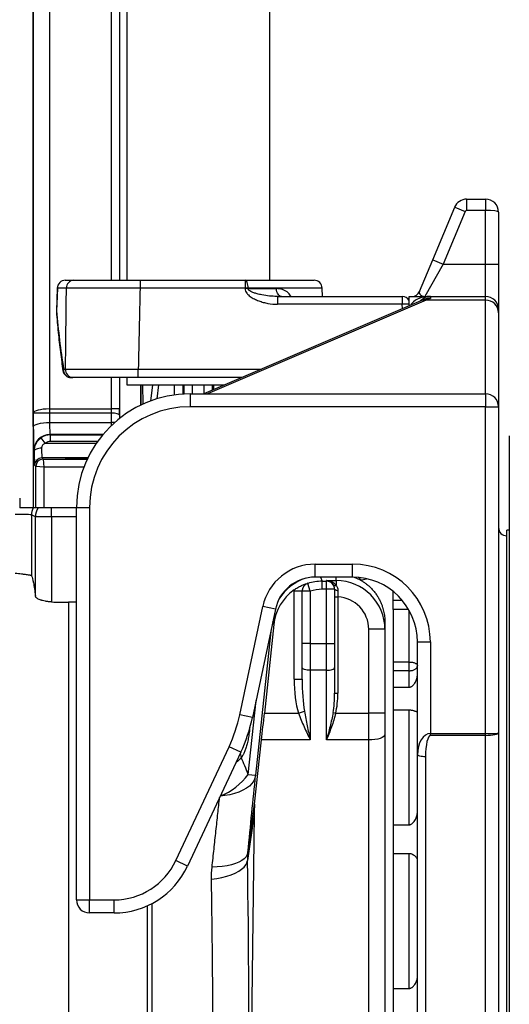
# Model space of a CAD drawing. Header units: millimetres. Extents: x 418 to 3682, y 625 to 3302.
# Tile 4 of 13: x 1394 to 1696, y 1154 to 1761. Entities that reach past the tile are written whole.
import ezdxf

# ---------------------------------------------------------------- set-up
doc = ezdxf.new("R2010")
doc.units = ezdxf.units.MM

msp = doc.modelspace()

# ---------------------------------------------------------------- linework, layer by layer
at = {"color": 7, "linetype": 'Continuous', "lineweight": 25}
for p, q in [((1548.38, 1600.25), (1548.38, 2345.4)), ((1460.29, 2339.71), (1460.29, 1600.25)), ((1456.08, 1600.25), (1456.08, 1854.89)), ((1402.59, 1849.89), (1402.59, 1459.89)), ((1402.68, 1518.31), (1402.68, 1849.8)), ((1412.67, 1849.8), (1412.67, 1520.95)), ((1648.79, 1612.94), (1662.28, 1645.33)), ((1662.28, 1645.33), (1668.74, 1642.63)), ((1669.66, 1650.25), (1669.66, 1643.25)), ((1669.66, 1650.25), (1681.33, 1650.25)), ((1681.33, 1650.25), (1681.33, 1643.25)), ((1668.74, 1642.63), (1655.25, 1610.25)), ((1681.33, 1643.25), (1669.66, 1643.25)), ((1681.33, 1610.25), (1681.33, 1643.25)), ((1689.33, 1642.25), (1689.33, 1610.25)), ((1640.61, 1593.33), (1648.79, 1612.94)), ((1655.25, 1610.25), (1644, 1590.25)), ((1648.79, 1612.94), (1655.25, 1610.25)), ((1655.25, 1610.25), (1681.33, 1610.25)), ((1681.33, 1590.25), (1681.33, 1610.25)), ((1681.33, 1610.25), (1689.33, 1610.25)), ((1689.33, 1610.25), (1689.33, 1582.25)), ((1422.43, 1600.25), (1427.65, 1600.25)), ((1468.47, 1600.25), (1468.47, 1595.42)), ((1468.47, 1600.25), (1533.19, 1600.25)), ((1533.19, 1600.25), (1533.19, 1595.42)), ((1533.19, 1600.25), (1575.66, 1600.25)), ((1417.43, 1595.43), (1416.93, 1581.42)), ((1423.12, 1595.42), (1417.6, 1595.42)), ((1533.19, 1595.42), (1468.47, 1595.42)), ((1533.2, 1595.08), (1533.19, 1595.42)), ((1535.07, 1595.42), (1535.07, 1595.08)), ((1535.07, 1595.08), (1552.53, 1595.08)), ((1580.84, 1590.25), (1580.66, 1595.42)), ((1641.49, 1587.6), (1507.68, 1530.25)), ((1553.13, 1590.25), (1552.7, 1590.27)), ((1553.13, 1590.25), (1553.13, 1585.42)), ((1553.13, 1590.25), (1630.01, 1590.25)), ((1630.01, 1585.42), (1553.13, 1585.42)), ((1630.01, 1590.25), (1630.01, 1585.42)), ((1634.33, 1584.53), (1634.33, 1590.25)), ((1634.33, 1590.25), (1647.33, 1590.25)), ((1644.13, 1588.6), (1641.49, 1587.6)), ((1681.33, 1587.98), (1644.64, 1587.98)), ((1647.33, 1590.25), (1647.33, 1589.09)), ((1647.33, 1590.25), (1681.33, 1590.25)), ((1681.33, 1587.98), (1681.33, 1590.25)), ((1681.33, 1530.25), (1681.33, 1587.98)), ((1689.33, 1582.25), (1689.33, 1580.24)), ((1689.33, 1580.24), (1689.33, 1522.25)), ((1421.38, 1545.42), (1422.56, 1545.42)), ((1467.37, 1540.25), (1467.37, 1545.42)), ((1427.04, 1540.25), (1425.92, 1540.25)), ((1456.08, 1515.29), (1456.08, 1540.25)), ((1460.29, 1540.25), (1460.29, 1535.72)), ((1531.01, 1540.25), (1467.37, 1540.25)), ((1460.29, 1535.72), (1520.45, 1535.72)), ((1468.91, 1523.29), (1468.91, 1535.72)), ((1499.33, 1530.25), (1499.33, 1522.25)), ((1499.33, 1530.25), (1681.33, 1530.25)), ((1681.33, 1530.25), (1681.33, 1522.25)), ((1402.71, 1510), (1402.68, 1518.31)), ((1412.67, 1520.95), (1412.68, 1518.36)), ((1412.69, 1520.95), (1412.69, 1518.36)), ((1412.69, 1520.95), (1450.9, 1520.95)), ((1412.69, 1518.36), (1412.71, 1512.59)), ((1450.89, 1518.36), (1412.69, 1518.36)), ((1450.87, 1512.59), (1450.89, 1518.36)), ((1455.9, 1520.95), (1450.9, 1520.95)), ((1681.33, 1522.25), (1499.33, 1522.25)), ((1681.33, 1522.25), (1689.33, 1522.25)), ((1681.33, 1320.81), (1681.33, 1522.25)), ((1689.33, 1522.25), (1689.33, 1321.15)), ((1412.71, 1512.59), (1450.87, 1512.59)), ((1413.04, 1505.18), (1413.26, 1504.96)), ((1413.26, 1500.86), (1413.26, 1504.96)), ((1695.93, 1504.43), (1695.93, 696.07)), ((1403.28, 1494.94), (1403.05, 1495.18)), ((1408.01, 1490.71), (1408.74, 1489.98)), ((1408.74, 1489.98), (1409.24, 1484.98)), ((1404.25, 1485.48), (1403.51, 1486.22)), ((1404.25, 1459.89), (1404.25, 1485.48)), ((1409.24, 1484.98), (1404.25, 1485.48)), ((1409.24, 1484.98), (1409.24, 1459.89)), ((1403.22, 1459.89), (1402.6, 1459.89)), ((1404.25, 1459.89), (1403.22, 1459.89)), ((1409.24, 1459.89), (1404.25, 1459.89)), ((1429.33, 1459.89), (1409.24, 1459.89)), ((1413.99, 1454.38), (1413.99, 1459.89)), ((1429.33, 1460.25), (1437.33, 1460.25)), ((1429.33, 1218.25), (1429.33, 1460.25)), ((1437.33, 1460.25), (1437.33, 1218.25)), ((1403.99, 1454.38), (1401.61, 1455.57)), ((1401.61, 1455.57), (1401.61, 1418.03)), ((1413.99, 1454.38), (1403.99, 1454.38)), ((1403.99, 1405.49), (1403.99, 1454.38)), ((1413.99, 1454.38), (1413.99, 1401.94)), ((1695.93, 1446.25), (1694.33, 1446.25)), ((1694.33, 754.25), (1694.33, 1446.25)), ((1576.33, 1425.25), (1599.33, 1425.25)), ((1576.33, 1417.25), (1576.33, 1425.25)), ((1599.33, 1417.25), (1599.33, 1425.25)), ((1599.33, 1417.25), (1576.33, 1417.25)), ((1580.73, 1409.72), (1580.73, 1414.72)), ((1580.73, 1414.72), (1583.33, 1414.72)), ((1583.33, 1414.72), (1583.33, 1415.06)), ((1583.33, 1415.06), (1589.33, 1415.06)), ((1583.33, 1409.72), (1583.33, 1414.72)), ((1589.33, 1415.06), (1589.33, 1412.11)), ((1604.27, 1415.4), (1600.16, 1417.22)), ((1563.33, 1408.69), (1568.33, 1408.69)), ((1563.33, 1354.35), (1563.33, 1408.69)), ((1568.33, 1408.6), (1568.33, 1408.69)), ((1573.33, 1408.6), (1568.33, 1408.6)), ((1568.33, 1376.29), (1568.33, 1408.6)), ((1573.33, 1408.6), (1571.85, 1413.37)), ((1573.33, 1408.6), (1573.33, 1376.29)), ((1583.33, 1409.72), (1580.73, 1409.72)), ((1583.33, 1376.29), (1583.33, 1409.72)), ((1588.33, 1409.72), (1583.33, 1409.72)), ((1588.33, 1409.88), (1588.33, 1409.72)), ((1588.33, 1409.72), (1588.33, 1376.29)), ((1624.33, 1402.83), (1624.33, 1408.47)), ((1588.33, 1405.04), (1590.33, 1405.04)), ((1590.33, 1405.04), (1590.33, 1345.77)), ((1624.33, 1397.37), (1624.33, 1402.83)), ((1424.33, 1401.76), (1424.33, 784)), ((1429.33, 1401.76), (1424.33, 1401.76)), ((1529.88, 1332.44), (1544.05, 1399.11)), ((1551.88, 1397.45), (1537.71, 1330.78)), ((1551.88, 1397.45), (1544.05, 1399.11)), ((1624.33, 1397.37), (1624.33, 1371.82)), ((1550.83, 1388.03), (1545.09, 1333.38)), ((1619.33, 1385.06), (1609.33, 1385.06)), ((1609.33, 1333.38), (1609.33, 1385.06)), ((1619.33, 1389.18), (1619.33, 1385.06)), ((1619.33, 1385.06), (1619.33, 1333.38)), ((1568.33, 1361.45), (1568.33, 1376.29)), ((1573.33, 1376.29), (1568.33, 1376.29)), ((1573.33, 1376.29), (1573.33, 1359.8)), ((1573.33, 1376.29), (1583.33, 1376.29)), ((1583.33, 1359.8), (1583.33, 1376.29)), ((1583.33, 1376.29), (1588.33, 1376.29)), ((1588.33, 1376.29), (1588.33, 1361.45)), ((1639.33, 1377.25), (1647.33, 1377.25)), ((1639.33, 1307.62), (1639.33, 1377.25)), ((1647.33, 1377.25), (1647.33, 1320.81)), ((1624.33, 1371.82), (1624.33, 744.89)), ((1568.33, 1354.35), (1568.33, 1361.45)), ((1583.33, 1359.8), (1573.33, 1359.8)), ((1573.33, 1359.8), (1573.33, 1316.88)), ((1583.33, 1316.88), (1583.33, 1359.8)), ((1588.33, 1361.45), (1588.33, 1345.77)), ((1634.33, 1364.9), (1624.33, 1364.9)), ((1634.33, 1359.52), (1634.33, 1364.9)), ((1563.33, 1354.35), (1568.33, 1354.35)), ((1634.33, 1359.52), (1624.33, 1359.52)), ((1634.33, 1349.41), (1634.33, 1359.52)), ((1624.33, 1349.41), (1634.33, 1349.41)), ((1588.33, 1345.77), (1590.33, 1345.77)), ((1537.71, 1330.78), (1529.88, 1332.44)), ((1545.09, 1333.38), (1566.11, 1333.38)), ((1566.11, 1333.38), (1569.72, 1334.52)), ((1587.39, 1333.76), (1589.01, 1333.38)), ((1589.01, 1333.38), (1609.33, 1333.38)), ((1619.33, 1333.38), (1609.33, 1333.38)), ((1609.33, 1316.88), (1609.33, 1333.38)), ((1619.33, 1333.38), (1619.33, 1320.18)), ((1634.33, 1335.25), (1624.33, 1335.25)), ((1634.33, 1264.6), (1634.33, 1335.25)), ((1619.33, 1320.18), (1619.33, 1063.95)), ((1647.33, 1320.81), (1681.33, 1320.81)), ((1647.33, 1319.7), (1647.33, 1320.81)), ((1681.33, 1319.7), (1647.33, 1319.7)), ((1681.33, 1319.7), (1681.33, 1320.81)), ((1681.33, 1013.75), (1681.33, 1319.7)), ((1689.33, 1321.15), (1689.33, 1015.53)), ((1490.54, 1242.5), (1523.27, 1312.69)), ((1530.52, 1309.31), (1523.27, 1312.69)), ((1539.04, 1277.24), (1543.33, 1316.88)), ((1573.33, 1316.88), (1543.33, 1316.88)), ((1609.33, 1316.88), (1583.33, 1316.88)), ((1609.33, 981.11), (1609.33, 1316.88)), ((1530.52, 1309.31), (1497.79, 1239.12)), ((1639.33, 1014.86), (1639.33, 1307.62)), ((1644.33, 1306.51), (1644.33, 1013.75)), ((1535.13, 1295.57), (1539.65, 1295.09)), ((1534.86, 1247.47), (1539.04, 1277.24)), ((1538.68, 1271.16), (1534.67, 1242.59)), ((1538.68, 1271.16), (1535.14, 981.11)), ((1624.33, 1264.6), (1634.33, 1264.6)), ((1634.33, 1246.75), (1624.33, 1246.75)), ((1634.33, 1163.7), (1634.33, 1246.75)), ((1497.79, 1239.12), (1490.54, 1242.5)), ((1429.33, 1218.25), (1437.33, 1218.25)), ((1437.33, 1218.25), (1452.48, 1218.25)), ((1437.33, 1210.25), (1437.33, 1218.25)), ((1452.48, 1210.25), (1452.48, 1218.25)), ((1452.48, 1210.25), (1437.33, 1210.25)), ((1624.33, 1163.7), (1634.33, 1163.7))]:
    msp.add_line(p, q, dxfattribs=at)
at = {"color": 1, "linetype": 'Continuous', "lineweight": 25}
for p, q in [((1450.9, 1600.25), (1450.9, 1849.8)), ((1455.9, 1849.8), (1455.9, 1600.25)), ((1417.6, 1595.42), (1417.43, 1595.43)), ((1580.66, 1595.42), (1535.07, 1595.42)), ((1644.64, 1587.98), (1509.93, 1530.25)), ((1630.11, 1582.72), (1630.01, 1585.42)), ((1417.09, 1581.42), (1416.93, 1581.42)), ((1467.37, 1545.42), (1543.09, 1545.42)), ((1450.9, 1520.95), (1450.9, 1540.25)), ((1455.9, 1540.25), (1455.9, 1520.95)), ((1469.25, 1523.43), (1469.22, 1535.72)), ((1469.93, 1535.72), (1470.09, 1523.81)), ((1475.03, 1525.71), (1476.33, 1535.72)), ((1479.87, 1535.72), (1478.83, 1527.18)), ((1489.75, 1529.59), (1489.75, 1535.72)), ((1494.73, 1535.72), (1494.73, 1530.1)), ((1495.68, 1530.15), (1495.68, 1535.72)), ((1500.66, 1535.72), (1500.66, 1530.25)), ((1508, 1530.39), (1508, 1535.72)), ((1512.98, 1535.72), (1512.98, 1532.52)), ((1513.93, 1532.93), (1513.93, 1535.72)), ((1518.91, 1535.72), (1518.91, 1535.06)), ((1455.89, 1517.07), (1455.88, 1515.13)), ((1410.08, 1499.84), (1441.6, 1499.84)), ((1445.65, 1505.18), (1413.04, 1505.18)), ((1413.26, 1504.96), (1445.47, 1504.96)), ((1442.31, 1500.86), (1413.26, 1500.86)), ((1436.31, 1490.71), (1408.01, 1490.71)), ((1408.74, 1489.98), (1435.96, 1489.98)), ((1433.85, 1484.98), (1409.24, 1484.98)), ((1429.33, 1454.38), (1413.99, 1454.38)), ((1579.73, 1417.25), (1580.73, 1414.72)), ((1589.33, 1415.06), (1589.33, 1417.25)), ((1630.08, 1402.83), (1624.33, 1402.83)), ((1633.9, 1397.37), (1624.33, 1397.37)), ((1634.33, 1364.9), (1634.33, 1396.61)), ((1550.83, 1388.03), (1550.21, 1389.6)), ((1548.96, 1383.73), (1539.65, 1295.09)), ((1535.13, 1295.57), (1539.93, 1341.24)), ((1530.13, 1308.46), (1530.85, 1305.95)), ((1473.06, 784.01), (1473.06, 1214.68)), ((1475.64, 1215.94), (1475.64, 783.67))]:
    msp.add_line(p, q, dxfattribs=at)
at = {"color": 7, "linetype": 'Continuous', "lineweight": 25, "flags": 128}
for points in [[(1535.07, 1595.42), (1535.03, 1596.37), (1534.91, 1597.28), (1534.73, 1598.12), (1534.5, 1598.85), (1534.22, 1599.44), (1533.9, 1599.89), (1533.55, 1600.16), (1533.19, 1600.25)], [(1417.6, 1595.42), (1417.24, 1585.43), (1417.09, 1581.42)], [(1555.6, 1590.25), (1555.01, 1590.34), (1554.45, 1590.61), (1553.93, 1591.06), (1553.46, 1591.65), (1553.08, 1592.38), (1552.79, 1593.22), (1552.6, 1594.12), (1552.53, 1595.08)], [(1455.89, 1517.07), (1455.78, 1517.32), (1455.49, 1517.56), (1455.02, 1517.78), (1454.4, 1517.97), (1453.64, 1518.13), (1452.79, 1518.26), (1451.86, 1518.33), (1450.89, 1518.36)], [(1402.71, 1510), (1402.94, 1510.5), (1403.52, 1510.98), (1404.46, 1511.42), (1405.7, 1511.82), (1407.21, 1512.14), (1408.93, 1512.38), (1410.78, 1512.53), (1412.71, 1512.59)], [(1407.78, 1496.73), (1406.91, 1496.7), (1406.08, 1496.59), (1405.3, 1496.42), (1404.62, 1496.2), (1404.06, 1495.93), (1403.64, 1495.62), (1403.38, 1495.29), (1403.28, 1494.94)], [(1588.33, 1409.88), (1588.37, 1409.72), (1588.48, 1409.57), (1588.66, 1409.43), (1588.91, 1409.31), (1589.2, 1409.21), (1589.54, 1409.14), (1589.91, 1409.09), (1590.3, 1409.07)], [(1573.33, 1359.8), (1572.36, 1359.83), (1571.42, 1359.92), (1570.55, 1360.08), (1569.8, 1360.28), (1569.17, 1360.53), (1568.71, 1360.82), (1568.43, 1361.13), (1568.33, 1361.45)], [(1583.33, 1359.8), (1584.31, 1359.83), (1585.24, 1359.92), (1586.11, 1360.08), (1586.87, 1360.28), (1587.49, 1360.53), (1587.95, 1360.82), (1588.24, 1361.13), (1588.33, 1361.45)], [(1619.33, 1320.18), (1619.14, 1319.54), (1618.57, 1318.92), (1617.65, 1318.35), (1616.4, 1317.85), (1614.89, 1317.44), (1613.16, 1317.13), (1611.28, 1316.95), (1609.33, 1316.88)], [(1644.33, 1306.51), (1643.36, 1306.53), (1642.42, 1306.6), (1641.55, 1306.7), (1640.8, 1306.84), (1640.17, 1307.01), (1639.71, 1307.2), (1639.43, 1307.41), (1639.33, 1307.62)], [(1534.86, 1247.47), (1534.5, 1246.14), (1533.75, 1244.87), (1532.62, 1243.67), (1531.14, 1242.56), (1529.31, 1241.56), (1527.17, 1240.68), (1524.73, 1239.93), (1522.04, 1239.31), (1519.13, 1238.85), (1516.03, 1238.54), (1512.79, 1238.38)], [(1512.45, 1231.02), (1515.75, 1231.5), (1518.91, 1232.13), (1521.87, 1232.91), (1524.6, 1233.81), (1527.07, 1234.83), (1529.23, 1235.96), (1531.06, 1237.18), (1532.54, 1238.47), (1533.64, 1239.81), (1534.35, 1241.19), (1534.67, 1242.59)]]:
    msp.add_lwpolyline(points, dxfattribs=at)
at = {"color": 1, "linetype": 'Continuous', "lineweight": 25, "flags": 128}
for points in [[(1417.09, 1581.42), (1416.94, 1580.98), (1416.94, 1580.88)], [(1421.38, 1545.42), (1421.04, 1544.93), (1420.98, 1544.5)], [(1452.73, 1512.49), (1451.83, 1512.56), (1450.87, 1512.59)], [(1604.51, 1415.41), (1603.85, 1416.3), (1603.12, 1417.07)], [(1539.65, 1295.09), (1539.24, 1293.32), (1538.46, 1291.61), (1537.31, 1289.99), (1535.81, 1288.47), (1533.98, 1287.08), (1531.84, 1285.83), (1529.42, 1284.73), (1526.75, 1283.82), (1523.86, 1283.08), (1520.79, 1282.54), (1517.89, 1282.22)]]:
    msp.add_lwpolyline(points, dxfattribs=at)
at = {"color": 7, "linetype": 'Continuous', "lineweight": 25}
for centre, radius, start, end in [((1669.66, 1642.25), 8, 90, 157.38014), ((1681.33, 1642.25), 8, 0, 90), ((1669.66, 1642.25), 1, 90, 157.38014), ((1422.43, 1595.25), 5, 90, 177.93142), ((1422.51, 1595.34), 4.91, 90.93816, 178.99479), ((1427.89, 1595.49), 4.77, 92.78501, 180.77211), ((1575.66, 1595.25), 5, 2, 90), ((1534.13, 1461.48), 133.95, 89.598, 90.402), ((1534.14, 1461.13), 133.95, 89.59804, 90.40196), ((1636, 1595.25), 5, 270, 337.38014), ((1630.01, 1585.25), 5, 30.21943, 90), ((1633.42, 1501.26), 84.24, 89.37719, 92.31652), ((1647.33, 1582.25), 8, 90, 138.77609), ((1681.33, 1582.25), 8, 0, 90), ((1681.46, 1580.11), 7.87, 0.9584, 90.92736), ((1421.93, 1581.24), 5, 177.93221, 184.15781), ((1425.92, 1545.25), 5, 188.60597, 270), ((1426.17, 1545.05), 4.81, 175.5403, 267.02272), ((1427.32, 1545.02), 4.78, 175.20856, 266.57391), ((1499.33, 1460.25), 70, 90, 180), ((1681.33, 1522.25), 8, 0, 90), ((1499.33, 1460.25), 62, 90, 180), ((1413.05, 1495.18), 10, 90.02044, 179.97956), ((1392, 1488.16), 21.53, 32.87166, 44.0263), ((1408.01, 1486.21), 4.5, 90.02044, 179.97956), ((1408.75, 1485.48), 4.5, 90.02044, 179.97956), ((1411.62, 1455.56), 10.01, 154.3574, 179.96395), ((1414, 1454.37), 10.01, 146.5159, 179.96349), ((1694.33, 1447.75), 5, 180, 270), ((1576.33, 1392.25), 33, 90, 168), ((1599.33, 1377.25), 48, 0, 90), ((1576.33, 1392.25), 25, 90, 168), ((1583.33, 1409.72), 5, 0.00436, 90.00436), ((1599.33, 1377.25), 40, 0, 90), ((1573.33, 1408.6), 5, 107.21633, 179.99661), ((1588.73, 1413.46), 1.47, 220.89608, 294.12527), ((1424.33, 1699.89), 298.13, 268.01184, 270), ((1439.89, 1351.57), 92, 335, 348), ((1439.89, 1351.57), 100, 335, 348), ((1452.48, 1260.25), 42, 270, 335), ((1452.48, 1260.25), 50, 270, 335), ((1437.33, 1218.25), 8, 180, 270)]:
    msp.add_arc(centre, radius, start, end, dxfattribs=at)
at = {"color": 1, "linetype": 'Continuous', "lineweight": 25}
for centre, radius, start, end in [((1643.74, 1582.29), 5.76, 81.01429, 113.01581), ((1502.9, 1319.72), 40.28, 291.95882, 323.15744)]:
    msp.add_arc(centre, radius, start, end, dxfattribs=at)
at = {"color": 7, "linetype": 'Continuous', "lineweight": 25}
for centre, major_axis, ratio, start_param, end_param in [((1681.33, 1642.25), (8, 0), 0.125, 0, 1.570796), ((1654.16, 1520.25), (0, 70), 0.53913, 0.182028, 0.255182), ((1412.67, 1518.31), (10, 0.05), 0.263298, 1.569496, 3.122839), ((1412.67, 1518.31), (10, 0), 0.004487, 1.570201, 3.123544), ((1413.02, 1443.67), (-0.36, 77.27), 0.258816, 6.281975, 6.28257), ((1413.02, 1443.67), (-0.35, 74.69), 0.133893, 6.281975, 6.28257), ((1450.64, 1520.95), (0, 10), 0.026183, 4.45059, 4.712389), ((1455.64, 1520.95), (0, 15), 0.017455, 4.45059, 4.712389), ((1413.05, 1515.18), (0, 10), 0.03491, 1.832596, 3.124139), ((1403.05, 1515.18), (0, 20), 0.017455, 1.832596, 3.124139), ((1413.27, 1494.96), (-3.92, 9.21), 0.99879, 5.881872, 6.498594), ((1413.27, 1495.35), (-2.34, 4.99), 0.997617, 5.845797, 6.462519), ((1403.51, 1500.71), (0, 14.5), 0.017455, 1.980018, 3.124139), ((1408.01, 1500.71), (0, 10), 0.02531, 1.980018, 3.124139), ((1429.33, 1490.33), (7, 0), 0.017455, 0.235961, 4.712389), ((1429.33, 1490.33), (7, 0), 0.017455, 4.712389, 6.030612), ((1391.62, 1455.56), (10, 0), 0.03491, 0.034907, 1.570796), ((1580.74, 1384.71), (-11.09, 27.88), 0.999882, 5.9048, 6.205414), ((1589.33, 1385.06), (0, 30), 0.999949, 4.712389, 6.283185), ((1580.67, 1384.89), (11.09, -27.88), 0.999824, 3.37819, 4.229151), ((1573.33, 1403.34), (4.52, 69.67), 0.030772, 1.426782, 1.428289), ((1580.74, 1384.71), (9.24, -23.24), 0.999824, 2.763207, 3.063821), ((1589.33, 1385.06), (0, -20), 0.999848, 1.570796, 3.091572), ((1573.33, 1354.35), (0, 30.31), 0.329951, 1.570796, 2.335036), ((1573.33, 1354.35), (0, 28.66), 0.174473, 1.570796, 2.335036), ((1583.33, 1345.77), (0, 20.56), 0.243246, 4.08876, 4.712389), ((1583.33, 1345.77), (0, -21.22), 0.329951, 0.947168, 1.570796), ((1544.65, 1333.38), (5.26, 50), 0.008679, 4.377049, 4.713301), ((1647.33, 1307.62), (0, 13.19), 0.606535, 0, 1.570796), ((1647.33, 1306.51), (0, 13.19), 0.227451, 0, 1.570796), ((1681.33, 1321.15), (8, 0), 0.042109, 4.712389, 6.283185), ((1681.33, 1321.15), (8, 0), 0.180725, 4.712389, 6.283185), ((1360.81, 1106.01), (54.73, 305.52), 0.623484, 5.488035, 5.531696), ((1517.23, 1106.69), (37.06, 352.55), 0.008676, 5.124086, 5.277114), ((1588.71, 1271.63), (5.14, 56.25), 0.884966, 1.551955, 1.65987), ((1523.35, 1099.89), (0, 354.13), 0.034922, 3.245369, 5.127137)]:
    msp.add_ellipse(centre, major_axis=major_axis, ratio=ratio, start_param=start_param, end_param=end_param, dxfattribs=at)
at = {"color": 1, "linetype": 'Continuous', "lineweight": 25}
for centre, major_axis, ratio, start_param, end_param in [((1647.33, 1582.25), (13, 0), 0.615385, 1.570796, 2.813734), ((1450.61, 1515.18), (0, 10), 0.026183, 4.252747, 4.45059), ((1579.43, 1388.01), (17.03, 24.82), 0.989339, 0.903037, 1.620509)]:
    msp.add_ellipse(centre, major_axis=major_axis, ratio=ratio, start_param=start_param, end_param=end_param, dxfattribs=at)
at = {"color": 7, "linetype": 'Continuous', "lineweight": 25}
for points, knots in [([(1427.65, 1600.25), (1428.56, 1600.25), (1429.59, 1600.25), (1431.9, 1600.25), (1433.17, 1600.25), (1434.93, 1600.25), (1435.28, 1600.25), (1436.02, 1600.25), (1436.39, 1600.25), (1437.53, 1600.25), (1438.32, 1600.25), (1440.73, 1600.25), (1442.43, 1600.25), (1445.11, 1600.25), (1446.03, 1600.25), (1447.91, 1600.25), (1448.87, 1600.25), (1451.79, 1600.25), (1453.78, 1600.25), (1457.85, 1600.25), (1459.93, 1600.25), (1463.11, 1600.25), (1464.18, 1600.25), (1466.32, 1600.25), (1467.39, 1600.25), (1468.47, 1600.25)], [0, 0, 0, 0, 0.125, 0.125, 0.25, 0.25, 0.28125, 0.28125, 0.3125, 0.3125, 0.375, 0.375, 0.5, 0.5, 0.5625, 0.5625, 0.625, 0.625, 0.75, 0.75, 0.875, 0.875, 0.9375, 0.9375, 1, 1, 1, 1]), ([(1468.47, 1595.42), (1466.08, 1595.43), (1463.71, 1595.43), (1460.77, 1595.44), (1460.19, 1595.44), (1459.01, 1595.44), (1458.43, 1595.44), (1456.68, 1595.45), (1455.54, 1595.45), (1452.14, 1595.45), (1449.93, 1595.45), (1446.72, 1595.46), (1445.66, 1595.46), (1443.58, 1595.46), (1442.54, 1595.46), (1439.54, 1595.46), (1437.65, 1595.46), (1434.09, 1595.45), (1432.41, 1595.45), (1430.46, 1595.45), (1430.07, 1595.45), (1429.32, 1595.45), (1428.95, 1595.44), (1427.88, 1595.44), (1427.2, 1595.44), (1425.27, 1595.43), (1424.12, 1595.43), (1423.12, 1595.42)], [0, 0, 0, 0, 0.125, 0.125, 0.15625, 0.15625, 0.1875, 0.1875, 0.25, 0.25, 0.375, 0.375, 0.4375, 0.4375, 0.5, 0.5, 0.625, 0.625, 0.75, 0.75, 0.78125, 0.78125, 0.8125, 0.8125, 0.875, 0.875, 1, 1, 1, 1]), ([(1533.2, 1595.08), (1533.2, 1594.57), (1533.3, 1594.09), (1533.67, 1593.16), (1533.93, 1592.73), (1534.38, 1592.14), (1534.54, 1591.94), (1534.87, 1591.58), (1535.05, 1591.4), (1535.59, 1590.9), (1535.97, 1590.59), (1536.77, 1590), (1537.19, 1589.73), (1538.03, 1589.22), (1538.46, 1588.98), (1539.77, 1588.31), (1540.67, 1587.91), (1542.51, 1587.21), (1543.45, 1586.91), (1545.35, 1586.38), (1546.31, 1586.16), (1549.2, 1585.62), (1551.15, 1585.42), (1553.13, 1585.42)], [0, 0, 0, 0, 0.0625, 0.0625, 0.125, 0.125, 0.15625, 0.15625, 0.1875, 0.1875, 0.25, 0.25, 0.3125, 0.3125, 0.375, 0.375, 0.5, 0.5, 0.625, 0.625, 0.75, 0.75, 1, 1, 1, 1]), ([(1640.61, 1593.33), (1640.45, 1592.94), (1640.46, 1592.57), (1640.69, 1591.86), (1640.92, 1591.52), (1641.56, 1590.93), (1641.95, 1590.69), (1642.65, 1590.43), (1642.9, 1590.36), (1643.29, 1590.3), (1643.43, 1590.28), (1643.64, 1590.26), (1643.71, 1590.26), (1643.85, 1590.25), (1643.92, 1590.25), (1644, 1590.25)], [0, 0, 0, 0, 0.25, 0.25, 0.5, 0.5, 0.75, 0.75, 0.875, 0.875, 0.9375, 0.9375, 0.96875, 0.96875, 1, 1, 1, 1]), ([(1416.94, 1580.88), (1417.11, 1578.69), (1417.59, 1572.38), (1418.62, 1562.07), (1419.85, 1552.14), (1420.71, 1546.32), (1420.98, 1544.5)], [0, 0, 0, 0, 0.180573, 0.518269, 0.849501, 1, 1, 1, 1]), ([(1417.09, 1581.42), (1417.57, 1575.4), (1418.16, 1569.38), (1419.58, 1557.38), (1420.42, 1551.4), (1421.38, 1545.42)], [0, 0, 0, 0, 0.5, 0.5, 1, 1, 1, 1]), ([(1422.56, 1545.42), (1423.59, 1545.43), (1424.76, 1545.43), (1426.72, 1545.44), (1427.41, 1545.44), (1428.86, 1545.44), (1429.61, 1545.45), (1431.94, 1545.45), (1433.6, 1545.45), (1436.25, 1545.45), (1437.16, 1545.45), (1438.57, 1545.45), (1439.04, 1545.45), (1440.01, 1545.46), (1440.5, 1545.46), (1442.97, 1545.46), (1445.01, 1545.45), (1449.22, 1545.45), (1451.38, 1545.45), (1454.73, 1545.45), (1455.86, 1545.44), (1458.14, 1545.44), (1459.28, 1545.44), (1462.72, 1545.43), (1465.03, 1545.43), (1467.37, 1545.42)], [0, 0, 0, 0, 0.125, 0.125, 0.1875, 0.1875, 0.25, 0.25, 0.375, 0.375, 0.4375, 0.4375, 0.46875, 0.46875, 0.5, 0.5, 0.625, 0.625, 0.75, 0.75, 0.8125, 0.8125, 0.875, 0.875, 1, 1, 1, 1]), ([(1467.37, 1540.25), (1465.26, 1540.25), (1463.19, 1540.25), (1459.08, 1540.25), (1457.05, 1540.25), (1454.54, 1540.25), (1454.04, 1540.25), (1453.05, 1540.25), (1452.55, 1540.25), (1451.07, 1540.25), (1450.1, 1540.25), (1447.25, 1540.25), (1445.41, 1540.25), (1442.77, 1540.25), (1441.9, 1540.25), (1440.63, 1540.25), (1440.21, 1540.25), (1439.39, 1540.25), (1438.98, 1540.25), (1436.96, 1540.25), (1435.46, 1540.25), (1432.68, 1540.25), (1431.39, 1540.25), (1429.62, 1540.25), (1429.06, 1540.25), (1428, 1540.25), (1427.5, 1540.25), (1427.04, 1540.25)], [0, 0, 0, 0, 0.125, 0.125, 0.25, 0.25, 0.28125, 0.28125, 0.3125, 0.3125, 0.375, 0.375, 0.5, 0.5, 0.5625, 0.5625, 0.59375, 0.59375, 0.625, 0.625, 0.75, 0.75, 0.875, 0.875, 0.9375, 0.9375, 1, 1, 1, 1]), ([(1403.28, 1494.94), (1403.28, 1495.73), (1403.37, 1496.51), (1403.64, 1497.66), (1403.75, 1498.05), (1404.03, 1498.8), (1404.19, 1499.16), (1404.55, 1499.87), (1404.75, 1500.21), (1405.19, 1500.88), (1405.44, 1501.2), (1406.23, 1502.11), (1406.82, 1502.65), (1407.48, 1503.12)], [0, 0, 0, 0, 0.25, 0.25, 0.375, 0.375, 0.5, 0.5, 0.625, 0.625, 0.75, 0.75, 1, 1, 1, 1]), ([(1410.08, 1499.84), (1409.76, 1499.69), (1409.47, 1499.51), (1408.92, 1499.09), (1408.66, 1498.85), (1408.24, 1498.31), (1408.06, 1498.01), (1407.89, 1497.54), (1407.85, 1497.38), (1407.79, 1497.06), (1407.78, 1496.9), (1407.78, 1496.73)], [0, 0, 0, 0, 0.25, 0.25, 0.5, 0.5, 0.75, 0.75, 0.875, 0.875, 1, 1, 1, 1]), ([(1394.33, 1465.9), (1394.33, 1465.88), (1394.33, 1465.73), (1394.33, 1465.31), (1394.33, 1465.13), (1394.33, 1464.72), (1394.33, 1464.49), (1394.33, 1464.09), (1394.33, 1463.95), (1394.33, 1463.66), (1394.33, 1463.51), (1394.33, 1463.03), (1394.33, 1462.69), (1394.33, 1461.96), (1394.33, 1461.58), (1394.33, 1460.76), (1394.33, 1460.34), (1394.33, 1459.89)], [0, 0, 0, 0, 0.25, 0.25, 0.375, 0.375, 0.5, 0.5, 0.5625, 0.5625, 0.625, 0.625, 0.75, 0.75, 0.875, 0.875, 1, 1, 1, 1]), ([(1402.6, 1459.89), (1402.55, 1459.89), (1402.31, 1459.89), (1401.79, 1459.89), (1401.67, 1459.89), (1401.42, 1459.89), (1401.29, 1459.89), (1400.85, 1459.89), (1400.52, 1459.89), (1399.97, 1459.89), (1399.77, 1459.89), (1399.37, 1459.89), (1399.16, 1459.89), (1398.51, 1459.89), (1398.04, 1459.89), (1397.3, 1459.89), (1397.05, 1459.89), (1396.53, 1459.89), (1396.26, 1459.89), (1395.46, 1459.89), (1394.9, 1459.89), (1394.33, 1459.89)], [0, 0, 0, 0, 0.25, 0.25, 0.3125, 0.3125, 0.375, 0.375, 0.5, 0.5, 0.5625, 0.5625, 0.625, 0.625, 0.75, 0.75, 0.8125, 0.8125, 0.875, 0.875, 1, 1, 1, 1]), ([(1401.61, 1418.03), (1401.59, 1418.08), (1401.51, 1418.13), (1401.29, 1418.21), (1401.2, 1418.23), (1401, 1418.29), (1400.88, 1418.32), (1400.49, 1418.4), (1400.18, 1418.46), (1399.44, 1418.58), (1399.02, 1418.64), (1398.1, 1418.77), (1397.6, 1418.83), (1396.8, 1418.93), (1396.52, 1418.97), (1395.95, 1419.04), (1395.66, 1419.07), (1394.78, 1419.18), (1394.17, 1419.25), (1392.9, 1419.4), (1392.26, 1419.47), (1391.62, 1419.55)], [0, 0, 0, 0, 0.125, 0.125, 0.1875, 0.1875, 0.25, 0.25, 0.375, 0.375, 0.5, 0.5, 0.625, 0.625, 0.6875, 0.6875, 0.75, 0.75, 0.875, 0.875, 1, 1, 1, 1]), ([(1401.61, 1418.03), (1402.02, 1417.19), (1402.42, 1415.72), (1403.21, 1411.53), (1403.61, 1408.82), (1403.99, 1405.49)], [0, 0, 0, 0, 0.5, 0.5, 1, 1, 1, 1]), ([(1587.62, 1412.49), (1587.35, 1412.95), (1587.04, 1413.33), (1586.37, 1413.96), (1586.01, 1414.22), (1585.27, 1414.63), (1584.89, 1414.78), (1584.31, 1414.94), (1584.12, 1414.98), (1583.82, 1415.03), (1583.72, 1415.04), (1583.53, 1415.06), (1583.43, 1415.06), (1583.33, 1415.06)], [0, 0, 0, 0, 0.25, 0.25, 0.5, 0.5, 0.75, 0.75, 0.875, 0.875, 0.9375, 0.9375, 1, 1, 1, 1]), ([(1589.33, 1412.11), (1589.15, 1412.37), (1588.95, 1412.61), (1588.52, 1413.05), (1588.3, 1413.26), (1587.6, 1413.8), (1587.1, 1414.1), (1586.32, 1414.45), (1586.06, 1414.56), (1585.52, 1414.73), (1585.25, 1414.81), (1584.71, 1414.93), (1584.43, 1414.98), (1584.02, 1415.02), (1583.88, 1415.04), (1583.61, 1415.06), (1583.47, 1415.06), (1583.33, 1415.06)], [0, 0, 0, 0, 0.125, 0.125, 0.25, 0.25, 0.5, 0.5, 0.625, 0.625, 0.75, 0.75, 0.875, 0.875, 0.9375, 0.9375, 1, 1, 1, 1]), ([(1604.27, 1415.4), (1604.81, 1415.1), (1605.35, 1414.77), (1606.19, 1414.23), (1606.47, 1414.04), (1607.04, 1413.64), (1607.33, 1413.43), (1608.19, 1412.78), (1608.77, 1412.31), (1609.63, 1411.54), (1609.93, 1411.27), (1610.5, 1410.72), (1610.78, 1410.44), (1611.61, 1409.56), (1612.15, 1408.95), (1612.92, 1407.99), (1613.18, 1407.67), (1613.66, 1407.02), (1613.89, 1406.69), (1614.33, 1406.04), (1614.55, 1405.71), (1614.96, 1405.05), (1615.16, 1404.71), (1615.72, 1403.73), (1616.05, 1403.09), (1616.65, 1401.82), (1616.93, 1401.19), (1617.42, 1399.96), (1617.63, 1399.36), (1618.2, 1397.59), (1618.49, 1396.46), (1618.94, 1394.27), (1619.09, 1393.21), (1619.29, 1391.15), (1619.33, 1390.15), (1619.33, 1389.18)], [0, 0, 0, 0, 0.0625, 0.0625, 0.09375, 0.09375, 0.125, 0.125, 0.1875, 0.1875, 0.21875, 0.21875, 0.25, 0.25, 0.3125, 0.3125, 0.34375, 0.34375, 0.375, 0.375, 0.40625, 0.40625, 0.4375, 0.4375, 0.5, 0.5, 0.5625, 0.5625, 0.625, 0.625, 0.75, 0.75, 0.875, 0.875, 1, 1, 1, 1]), ([(1563.36, 1409.4), (1563.73, 1409.66), (1564.11, 1409.91), (1564.87, 1410.4), (1565.25, 1410.63), (1566.39, 1411.28), (1567.13, 1411.65), (1568.2, 1412.15), (1568.55, 1412.3), (1569.24, 1412.58), (1569.57, 1412.71), (1570.57, 1413.08), (1571.21, 1413.29), (1571.86, 1413.48)], [0, 0, 0, 0, 0.125, 0.125, 0.25, 0.25, 0.5, 0.5, 0.625, 0.625, 0.75, 0.75, 1, 1, 1, 1]), ([(1571.86, 1413.48), (1571.6, 1413.4), (1571.36, 1413.3), (1570.88, 1413.06), (1570.65, 1412.93), (1570.22, 1412.62), (1570.02, 1412.45), (1569.64, 1412.08), (1569.46, 1411.88), (1569.15, 1411.45), (1569.01, 1411.22), (1568.77, 1410.76), (1568.66, 1410.51), (1568.41, 1409.75), (1568.33, 1409.23), (1568.33, 1408.69)], [0, 0, 0, 0, 0.125, 0.125, 0.25, 0.25, 0.375, 0.375, 0.5, 0.5, 0.625, 0.625, 0.75, 0.75, 1, 1, 1, 1]), ([(1588.33, 1409.88), (1588.33, 1410.41), (1588.25, 1410.89), (1588.06, 1411.54), (1587.98, 1411.75), (1587.81, 1412.14), (1587.72, 1412.32), (1587.62, 1412.49)], [0, 0, 0, 0, 0.5, 0.5, 0.75, 0.75, 1, 1, 1, 1]), ([(1589.33, 1412.11), (1589.47, 1411.91), (1589.6, 1411.69), (1589.83, 1411.23), (1589.93, 1410.98), (1590.19, 1410.21), (1590.29, 1409.67), (1590.3, 1409.07)], [0, 0, 0, 0, 0.25, 0.25, 0.5, 0.5, 1, 1, 1, 1]), ([(1590.3, 1409.07), (1590.3, 1408.75), (1590.3, 1408.43), (1590.31, 1407.77), (1590.31, 1407.43), (1590.32, 1406.42), (1590.32, 1405.74), (1590.33, 1405.04)], [0, 0, 0, 0, 0.25, 0.25, 0.5, 0.5, 1, 1, 1, 1]), ([(1413.99, 1401.94), (1413.32, 1401.96), (1412.67, 1402.01), (1411.71, 1402.11), (1411.4, 1402.15), (1410.77, 1402.24), (1410.46, 1402.29), (1409.56, 1402.46), (1408.99, 1402.59), (1408.19, 1402.8), (1407.93, 1402.88), (1407.43, 1403.04), (1407.19, 1403.12), (1406.51, 1403.38), (1406.11, 1403.56), (1405.39, 1403.93), (1405.08, 1404.13), (1404.7, 1404.42), (1404.59, 1404.51), (1404.4, 1404.71), (1404.31, 1404.81), (1404.1, 1405.11), (1404.02, 1405.3), (1403.99, 1405.49)], [0, 0, 0, 0, 0.125, 0.125, 0.1875, 0.1875, 0.25, 0.25, 0.375, 0.375, 0.4375, 0.4375, 0.5, 0.5, 0.625, 0.625, 0.75, 0.75, 0.8125, 0.8125, 0.875, 0.875, 1, 1, 1, 1]), ([(1634.33, 1364.9), (1634.66, 1364.9), (1634.99, 1364.88), (1635.63, 1364.82), (1635.95, 1364.78), (1636.56, 1364.67), (1636.85, 1364.6), (1637.39, 1364.44), (1637.65, 1364.35), (1638.11, 1364.15), (1638.32, 1364.03), (1638.68, 1363.79), (1638.83, 1363.67), (1639.08, 1363.4), (1639.17, 1363.27), (1639.27, 1363.06), (1639.29, 1362.99), (1639.32, 1362.84), (1639.33, 1362.77), (1639.33, 1362.7)], [0, 0, 0, 0, 0.125, 0.125, 0.25, 0.25, 0.375, 0.375, 0.5, 0.5, 0.625, 0.625, 0.75, 0.75, 0.875, 0.875, 0.9375, 0.9375, 1, 1, 1, 1]), ([(1634.33, 1359.52), (1634.66, 1359.52), (1634.99, 1359.54), (1635.63, 1359.62), (1635.95, 1359.68), (1636.56, 1359.84), (1636.85, 1359.94), (1637.39, 1360.18), (1637.65, 1360.31), (1638.11, 1360.61), (1638.32, 1360.77), (1638.68, 1361.12), (1638.83, 1361.3), (1639.08, 1361.68), (1639.17, 1361.88), (1639.27, 1362.18), (1639.29, 1362.29), (1639.32, 1362.49), (1639.33, 1362.6), (1639.33, 1362.7)], [0, 0, 0, 0, 0.125, 0.125, 0.25, 0.25, 0.375, 0.375, 0.5, 0.5, 0.625, 0.625, 0.75, 0.75, 0.875, 0.875, 0.9375, 0.9375, 1, 1, 1, 1]), ([(1634.33, 1349.41), (1634.54, 1349.41), (1634.76, 1349.44), (1635.17, 1349.55), (1635.37, 1349.62), (1635.75, 1349.81), (1635.93, 1349.93), (1636.27, 1350.17), (1636.43, 1350.31), (1636.73, 1350.59), (1636.88, 1350.74), (1637.15, 1351.06), (1637.28, 1351.22), (1637.65, 1351.73), (1637.87, 1352.08), (1638.27, 1352.82), (1638.44, 1353.2), (1638.75, 1353.98), (1638.88, 1354.38), (1639.1, 1355.2), (1639.18, 1355.62), (1639.3, 1356.46), (1639.33, 1356.88), (1639.33, 1357.3)], [0, 0, 0, 0, 0.0625, 0.0625, 0.125, 0.125, 0.1875, 0.1875, 0.25, 0.25, 0.3125, 0.3125, 0.375, 0.375, 0.5, 0.5, 0.625, 0.625, 0.75, 0.75, 0.875, 0.875, 1, 1, 1, 1]), ([(1566.11, 1333.38), (1566.62, 1331.92), (1567.16, 1330.5), (1568.3, 1327.68), (1568.9, 1326.29), (1570.12, 1323.55), (1570.75, 1322.2), (1571.71, 1320.19), (1572.03, 1319.52), (1572.52, 1318.53), (1572.76, 1318.03), (1573.01, 1317.54), (1573.17, 1317.21), (1573.25, 1317.04), (1573.33, 1316.88)], [0, 0, 0, 0, 0.25, 0.25, 0.5, 0.5, 0.75, 0.75, 0.875, 0.875, 0.9375, 0.96875, 0.96875, 1, 1, 1, 1]), ([(1569.72, 1334.52), (1570.23, 1331.5), (1570.81, 1328.53), (1571.73, 1324.12), (1572.05, 1322.65), (1572.68, 1319.75), (1573.01, 1318.31), (1573.33, 1316.88)], [0, 0, 0, 0, 0.5, 0.5, 0.75, 0.75, 1, 1, 1, 1]), ([(1587.39, 1333.76), (1587.13, 1332.3), (1586.84, 1330.86), (1586.22, 1328), (1585.89, 1326.58), (1585.19, 1323.77), (1584.83, 1322.38), (1584.27, 1320.3), (1584.08, 1319.61), (1583.8, 1318.59), (1583.71, 1318.24), (1583.52, 1317.56), (1583.43, 1317.22), (1583.33, 1316.88)], [0, 0, 0, 0, 0.25, 0.25, 0.5, 0.5, 0.75, 0.75, 0.875, 0.875, 0.9375, 0.9375, 1, 1, 1, 1]), ([(1589.01, 1333.38), (1588.66, 1331.93), (1588.25, 1330.51), (1587.38, 1327.7), (1586.91, 1326.32), (1585.94, 1323.57), (1585.43, 1322.22), (1584.65, 1320.2), (1584.39, 1319.53), (1583.99, 1318.53), (1583.79, 1318.03), (1583.6, 1317.54), (1583.46, 1317.21), (1583.4, 1317.04), (1583.33, 1316.88)], [0, 0, 0, 0, 0.25, 0.25, 0.5, 0.5, 0.75, 0.75, 0.875, 0.875, 0.9375, 0.96875, 0.96875, 1, 1, 1, 1]), ([(1639.1, 1334.12), (1638.95, 1334.16), (1638.74, 1334.22), (1638.22, 1334.4), (1637.9, 1334.52), (1637.34, 1334.7), (1637.14, 1334.77), (1636.69, 1334.9), (1636.45, 1334.96), (1635.92, 1335.08), (1635.63, 1335.14), (1635.16, 1335.2), (1635, 1335.22), (1634.67, 1335.24), (1634.5, 1335.25), (1634.33, 1335.25)], [0, 0, 0, 0, 0.25, 0.25, 0.5, 0.5, 0.625, 0.625, 0.75, 0.75, 0.875, 0.875, 0.9375, 0.9375, 1, 1, 1, 1]), ([(1634.33, 1264.6), (1634.54, 1264.6), (1634.76, 1264.63), (1635.17, 1264.74), (1635.37, 1264.82), (1635.75, 1265.02), (1635.93, 1265.14), (1636.27, 1265.4), (1636.43, 1265.54), (1636.73, 1265.83), (1636.88, 1265.99), (1637.15, 1266.32), (1637.28, 1266.48), (1637.65, 1267), (1637.87, 1267.36), (1638.27, 1268.1), (1638.44, 1268.49), (1638.75, 1269.26), (1638.88, 1269.66), (1639.1, 1270.45), (1639.18, 1270.86), (1639.3, 1271.66), (1639.33, 1272.06), (1639.33, 1272.46)], [0, 0, 0, 0, 0.0625, 0.0625, 0.125, 0.125, 0.1875, 0.1875, 0.25, 0.25, 0.3125, 0.3125, 0.375, 0.375, 0.5, 0.5, 0.625, 0.625, 0.75, 0.75, 0.875, 0.875, 1, 1, 1, 1]), ([(1639.33, 1243.21), (1639.33, 1243.33), (1639.3, 1243.46), (1639.19, 1243.73), (1639.1, 1243.88), (1638.88, 1244.2), (1638.75, 1244.36), (1638.44, 1244.7), (1638.27, 1244.88), (1637.87, 1245.24), (1637.65, 1245.42), (1637.28, 1245.69), (1637.15, 1245.78), (1636.88, 1245.96), (1636.73, 1246.04), (1636.43, 1246.21), (1636.27, 1246.29), (1635.93, 1246.43), (1635.74, 1246.5), (1635.37, 1246.62), (1635.17, 1246.67), (1634.76, 1246.73), (1634.54, 1246.75), (1634.33, 1246.75)], [0, 0, 0, 0, 0.125, 0.125, 0.25, 0.25, 0.375, 0.375, 0.5, 0.5, 0.625, 0.625, 0.6875, 0.6875, 0.75, 0.75, 0.8125, 0.8125, 0.875, 0.875, 0.9375, 0.9375, 1, 1, 1, 1]), ([(1502.41, 776.46), (1502.65, 777.12), (1502.89, 777.96), (1503.26, 779.52), (1503.38, 780.08), (1503.62, 781.3), (1503.74, 781.96), (1504.33, 785.49), (1504.8, 789.02), (1505.71, 797.45), (1506.15, 802.36), (1506.8, 810.77), (1507.02, 813.75), (1507.33, 818.48), (1507.44, 820.1), (1507.65, 823.43), (1507.75, 825.13), (1508.26, 833.83), (1508.65, 841.36), (1509.39, 857.55), (1509.75, 866.2), (1510.25, 880.03), (1510.41, 884.78), (1510.65, 892.13), (1510.73, 894.62), (1510.88, 899.64), (1510.95, 902.17), (1511.32, 914.95), (1511.58, 925.56), (1512.07, 947.5), (1512.28, 958.84), (1512.53, 973.48), (1512.57, 976.44), (1512.66, 982.39), (1512.71, 985.39), (1512.83, 994.46), (1512.91, 1000.54), (1513.12, 1018.88), (1513.23, 1031.25), (1513.39, 1056.25), (1513.45, 1068.89), (1513.48, 1084.86), (1513.49, 1088.06), (1513.49, 1092.87), (1513.5, 1094.48), (1513.5, 1097.7), (1513.5, 1099.31), (1513.5, 1107.33), (1513.49, 1113.72), (1513.44, 1132.8), (1513.38, 1145.41), (1513.21, 1170.39), (1513.1, 1182.77), (1512.94, 1196.56), (1512.92, 1198.09), (1512.88, 1201.15), (1512.86, 1202.68), (1512.8, 1207.25), (1512.76, 1210.27), (1512.64, 1219.28), (1512.55, 1225.19), (1512.45, 1231.02)], [0, 0, 0, 0, 0.03125, 0.03125, 0.046875, 0.046875, 0.0625, 0.0625, 0.125, 0.125, 0.1875, 0.1875, 0.21875, 0.21875, 0.234375, 0.234375, 0.25, 0.25, 0.3125, 0.3125, 0.375, 0.375, 0.40625, 0.40625, 0.421875, 0.421875, 0.4375, 0.4375, 0.5, 0.5, 0.5625, 0.5625, 0.578125, 0.578125, 0.59375, 0.59375, 0.625, 0.625, 0.6875, 0.6875, 0.75, 0.75, 0.765625, 0.765625, 0.773437, 0.773437, 0.78125, 0.78125, 0.8125, 0.8125, 0.875, 0.875, 0.9375, 0.9375, 0.945312, 0.945312, 0.953125, 0.953125, 0.96875, 0.96875, 1, 1, 1, 1]), ([(1634.33, 1163.7), (1634.54, 1163.7), (1634.76, 1163.73), (1635.17, 1163.83), (1635.37, 1163.91), (1635.75, 1164.1), (1635.93, 1164.21), (1636.27, 1164.45), (1636.43, 1164.59), (1636.73, 1164.87), (1636.88, 1165.01), (1637.15, 1165.32), (1637.28, 1165.47), (1637.65, 1165.95), (1637.87, 1166.28), (1638.27, 1166.96), (1638.44, 1167.31), (1638.75, 1168), (1638.88, 1168.35), (1639.1, 1169.05), (1639.18, 1169.4), (1639.3, 1170.09), (1639.33, 1170.43), (1639.33, 1170.76)], [0, 0, 0, 0, 0.0625, 0.0625, 0.125, 0.125, 0.1875, 0.1875, 0.25, 0.25, 0.3125, 0.3125, 0.375, 0.375, 0.5, 0.5, 0.625, 0.625, 0.75, 0.75, 0.875, 0.875, 1, 1, 1, 1])]:
    msp.add_open_spline(points, degree=3, knots=knots, dxfattribs=at)
for points in [[(1422.56, 1545.42), (1422.74, 1562.09), (1422.93, 1578.76), (1423.12, 1595.42)], [(1468.47, 1595.42), (1468.1, 1578.76), (1467.73, 1562.09), (1467.37, 1545.42)], [(1604.51, 1415.41), (1604.43, 1415.4), (1604.35, 1415.4), (1604.27, 1415.4)], [(1563.33, 1408.69), (1563.33, 1408.93), (1563.34, 1409.16), (1563.36, 1409.4)], [(1534.86, 1247.47), (1534.7, 1245.84), (1534.63, 1244.22), (1534.67, 1242.59)], [(1512.45, 1231.02), (1512.41, 1233.49), (1512.52, 1235.94), (1512.79, 1238.38)]]:
    msp.add_open_spline(points, degree=3, dxfattribs=at)
at = {"color": 1, "linetype": 'Continuous', "lineweight": 25}
for points, knots in [([(1552.7, 1590.27), (1551.23, 1590.32), (1548.14, 1590.42), (1544.07, 1591.07), (1540.83, 1591.81), (1538.75, 1592.44), (1537.25, 1593.03), (1536.21, 1593.58), (1535.53, 1594.11), (1535.2, 1594.54), (1535.09, 1594.85), (1535.08, 1595.02), (1535.07, 1595.08)], [0, 0, 0, 0, 0.23672, 0.496575, 0.655287, 0.764581, 0.84007, 0.908955, 0.949335, 0.973789, 0.991899, 1, 1, 1, 1]), ([(1561.4, 1590.25), (1561.33, 1590.41), (1560.85, 1591.47), (1559.6, 1592.68), (1557.87, 1593.89), (1555.6, 1594.85), (1553.75, 1594.99), (1552.53, 1595.08)], [0, 0, 0, 0, 0.043148, 0.282092, 0.464281, 0.646725, 1, 1, 1, 1]), ([(1643.59, 1588.37), (1644.05, 1588.59), (1645.2, 1589.16), (1646.54, 1589.16), (1647.32, 1589.09), (1647.33, 1589.09)], [0, 0, 0, 0, 0.396978, 0.995061, 1, 1, 1, 1]), ([(1647.33, 1589.09), (1647.32, 1589.09), (1646.43, 1589.1), (1645.29, 1589.08), (1644.32, 1588.61), (1644.15, 1588.53)], [0, 0, 0, 0, 0.006632, 0.826618, 1, 1, 1, 1]), ([(1608.03, 1416.17), (1607.91, 1416.1), (1606.99, 1415.55), (1605.66, 1415.48), (1604.51, 1415.41)], [0, 0, 0, 0, 0.132441, 1, 1, 1, 1]), ([(1536.04, 1324.73), (1536, 1324.22), (1535.91, 1323.06), (1535.7, 1321.3), (1535.45, 1319.47), (1535.16, 1317.72), (1534.83, 1316.06), (1534.38, 1314.09), (1533.75, 1311.89), (1532.9, 1309.59), (1531.94, 1307.57), (1531.21, 1306.48), (1530.85, 1305.95)], [0, 0, 0, 0, 0.074585, 0.166986, 0.255778, 0.341177, 0.423429, 0.502807, 0.637672, 0.763805, 0.883639, 1, 1, 1, 1]), ([(1530.85, 1305.95), (1529.98, 1304.99), (1529.03, 1303.92), (1527.69, 1303.05), (1527.57, 1302.97)], [0, 0, 0, 0, 0.903534, 1, 1, 1, 1]), ([(1512.79, 1238.38), (1513.21, 1242.14), (1514.03, 1249.66), (1515.24, 1260.71), (1516.4, 1271.31), (1517.13, 1278.09), (1517.48, 1281.34)], [0, 0, 0, 0, 0.25439, 0.508779, 0.76466, 1, 1, 1, 1])]:
    msp.add_open_spline(points, degree=3, knots=knots, dxfattribs=at)

doc.saveas('drawing.dxf')
